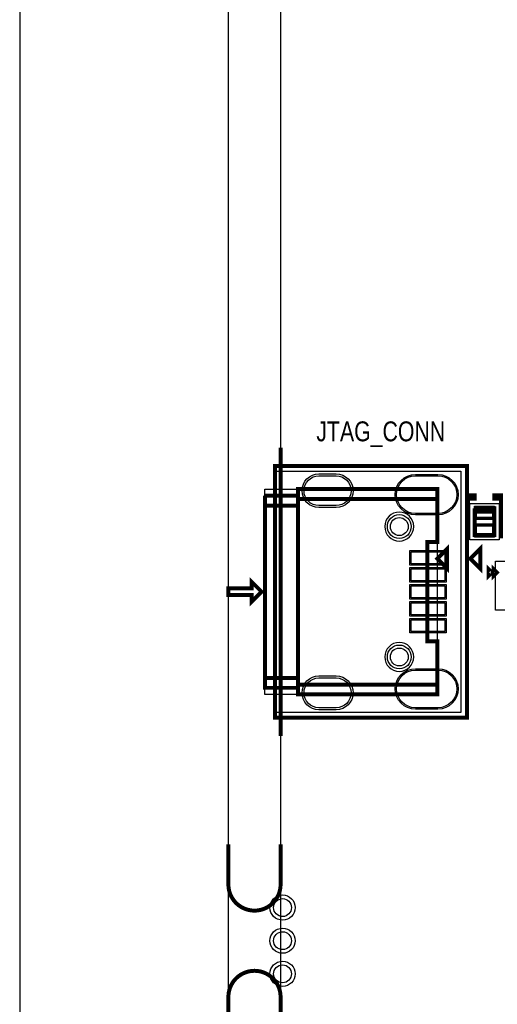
# Model space of a CAD drawing. Extents: x -10 to 137, y -26 to 192.
# Tile 22 of 78: x -10 to 8, y 34 to 72. Entities that reach past the tile are written whole.
import ezdxf

# ---------------------------------------------------------------- set-up
doc = ezdxf.new("R2010")
doc.units = 0
for name, color, linetype in [('BG_OUTLINE', 95, 'CONTINUOUS'), ('BG_SILKSCREEN_TOP', 7, 'CONTINUOUS'), ('PG_ASSEMBLY_TOP', 120, 'CONTINUOUS'), ('PG_DFA_BOUND_TOP', 95, 'CONTINUOUS'), ('PG_PLACE_BOUND_TOP', 23, 'CONTINUOUS'), ('PG_SILKSCREEN_TOP', 7, 'CONTINUOUS'), ('PIN_PASTEMASK_TOP', 212, 'CONTINUOUS'), ('PIN_SOLDERMASK_TOP', 110, 'CONTINUOUS'), ('PIN_TOP', 140, 'CONTINUOUS'), ('RKO_ALL', 40, 'CONTINUOUS'), ('VKO_TOP', 243, 'CONTINUOUS')]:
    doc.layers.add(name, color=color, linetype=linetype)

msp = doc.modelspace()

# ---------------------------------------------------------------- linework, layer by layer
at = {"layer": 'BG_OUTLINE'}
msp.add_lwpolyline([(-1.999996, 176.999514), (-9.99998, 176.999514), (-9.99998, 0), (-1.999996, 0), (-1.999996, 176.999514)], dxfattribs=at)
msp.add_lwpolyline([(127, 0), (127, 176.999514), (0, 176.999514), (0, 0)], close=True, dxfattribs=at)
at = {"layer": 'BG_OUTLINE', "const_width": 0.1524}
msp.add_lwpolyline([(0, 55.533143), (0, 44.484143)], dxfattribs=at)
for points in [[(-1.999996, 40.3238), (-1.999996, 38.783798, 0.414214), (-0.999998, 37.7838, 0.414214), (0, 38.783798), (0, 40.3238)], [(-1.999996, 32.935956), (-1.999996, 34.475958, -0.414214), (-0.999998, 35.475956, -0.414214), (0, 34.475958), (0, 32.935956)]]:
    msp.add_lwpolyline(points, format="xyb", dxfattribs=at)
at = {"layer": 'PG_ASSEMBLY_TOP', "const_width": 0.1524}
for points in [[(0.670052, 53.564643), (6.004052, 53.564643), (6.004052, 53.945643), (0.670052, 53.945643), (0.670052, 46.325643)], [(-0.599948, 53.691643), (-0.599948, 46.325643), (0.670052, 46.325643), (0.670052, 46.071643), (6.004052, 46.071643), (6.004052, 46.452643), (0.670052, 46.452643)], [(-0.599948, 53.310643), (0.670052, 53.310643), (0.670052, 53.691643), (-0.599948, 53.691643)], [(0.670052, 46.452643), (6.004052, 46.452643), (6.004052, 48.103643), (5.623052, 48.103643), (5.623052, 51.913643), (6.004052, 51.913643), (6.004052, 53.564643), (0.670052, 53.564643)], [(-0.599948, 46.706643), (0.670052, 46.706643), (0.670052, 53.310643), (-0.599948, 53.310643)], [(7.436104, 53.075332), (8.198104, 53.075332), (8.198104, 53.202332), (7.436104, 53.202332)], [(7.436104, 53.202332), (7.436104, 52.186332), (8.198104, 52.186332), (8.198104, 53.075332), (7.436104, 53.075332)], [(6.004052, 51.278643), (6.385052, 51.659643), (6.385052, 50.897643), (6.004052, 51.278643)], [(8.289544, 50.752863), (8.162544, 50.879863), (8.162544, 50.625863), (8.289544, 50.752863)], [(-0.726948, 50.008643), (-1.107948, 50.389643), (-1.107948, 50.135643), (-1.996948, 50.135643), (-1.996948, 49.881643), (-1.107948, 49.881643), (-1.107948, 49.627643), (-0.726948, 50.008643)], [(0.670052, 46.325643), (0.670052, 46.706643), (-0.599948, 46.706643)]]:
    msp.add_lwpolyline(points, dxfattribs=at)
at = {"layer": 'PG_DFA_BOUND_TOP'}
for points in [[(6.908038, 54.632967), (6.908038, 45.384319), (-0.1778, 45.384319), (-0.1778, 54.632967)], [(7.258304, 53.390038), (8.375904, 53.390038), (8.375904, 51.998626), (7.258304, 51.998626)], [(9.610344, 51.184663), (9.610344, 49.305063), (8.238744, 49.305063), (8.238744, 51.184663)]]:
    msp.add_lwpolyline(points, close=True, dxfattribs=at)
at = {"layer": 'PG_PLACE_BOUND_TOP'}
for points in [[(6.004052, 53.945643), (6.004052, 46.071643), (-0.599948, 46.071643), (-0.599948, 53.945643)], [(7.436104, 53.202332), (8.198104, 53.202332), (8.198104, 52.186332), (7.436104, 52.186332)]]:
    msp.add_lwpolyline(points, close=True, dxfattribs=at)
at = {"layer": 'PG_SILKSCREEN_TOP', "const_width": 0.1524}
for points in [[(7.147052, 54.834643), (7.147052, 45.182643), (-0.218948, 45.182643), (-0.218948, 54.834643), (7.147052, 54.834643)], [(7.182104, 52.059332), (7.182104, 53.710332), (7.436104, 53.710332), (7.436104, 53.583332), (7.182104, 53.583332), (7.182104, 53.456332)], [(8.452104, 52.059332), (8.452104, 53.710332), (8.198104, 53.710332), (8.198104, 53.583332), (8.452104, 53.583332), (8.452104, 53.456332)], [(7.274052, 51.278643), (7.655052, 51.659643), (7.655052, 50.897643), (7.274052, 51.278643)], [(8.099044, 50.752863), (7.972044, 50.879863), (7.972044, 50.625863), (8.099044, 50.752863)], [(-0.726948, 50.008643), (-1.107948, 50.389643), (-1.107948, 50.135643), (-1.996948, 50.135643), (-1.996948, 49.881643), (-1.107948, 49.881643), (-1.107948, 49.627643), (-0.726948, 50.008643)]]:
    msp.add_lwpolyline(points, dxfattribs=at)
at = {"layer": 'PIN_PASTEMASK_TOP'}
for points in [[(7.512304, 53.212238), (8.121904, 53.212238), (8.121904, 52.856638), (7.512304, 52.856638)], [(7.512304, 52.532026), (8.121904, 52.532026), (8.121904, 52.176426), (7.512304, 52.176426)], [(5.002276, 51.537215), (6.297676, 51.537215), (6.297676, 51.080015), (5.002276, 51.080015)], [(5.002276, 50.887229), (6.297676, 50.887229), (6.297676, 50.430029), (5.002276, 50.430029)], [(5.002276, 50.237243), (6.297676, 50.237243), (6.297676, 49.780043), (5.002276, 49.780043)], [(5.002276, 49.587257), (6.297676, 49.587257), (6.297676, 49.130057), (5.002276, 49.130057)], [(5.002276, 48.937271), (6.297676, 48.937271), (6.297676, 48.480071), (5.002276, 48.480071)]]:
    msp.add_lwpolyline(points, close=True, dxfattribs=at)
at = {"layer": 'PIN_SOLDERMASK_TOP'}
for points in [[(2.130298, 53.235967), (1.469898, 53.235967, -1), (1.469898, 54.531367), (2.130298, 54.531367, -1)], [(6.031738, 52.958853), (5.168138, 52.958853, -1), (5.168138, 54.508253), (6.031738, 54.508253, -1)], [(6.031738, 45.509033), (5.168138, 45.509033, -1), (5.168138, 47.058433), (6.031738, 47.058433, -1)], [(2.130298, 45.485919), (1.469898, 45.485919, -1), (1.469898, 46.781319), (2.130298, 46.781319, -1)]]:
    msp.add_lwpolyline(points, format="xyb", close=True, dxfattribs=at)
for points in [[(7.436104, 53.288438), (8.198104, 53.288438), (8.198104, 52.780438), (7.436104, 52.780438)], [(7.436104, 52.608226), (8.198104, 52.608226), (8.198104, 52.100226), (7.436104, 52.100226)], [(4.951476, 51.588015), (6.348476, 51.588015), (6.348476, 51.029215), (4.951476, 51.029215)], [(4.951476, 50.938029), (6.348476, 50.938029), (6.348476, 50.379229), (4.951476, 50.379229)], [(4.951476, 50.288043), (6.348476, 50.288043), (6.348476, 49.729243), (4.951476, 49.729243)], [(4.951476, 49.638057), (6.348476, 49.638057), (6.348476, 49.079257), (4.951476, 49.079257)], [(4.951476, 48.988071), (6.348476, 48.988071), (6.348476, 48.429271), (4.951476, 48.429271)]]:
    msp.add_lwpolyline(points, close=True, dxfattribs=at)
for centre, radius in [((4.550156, 52.508511), 0.4572), ((4.550156, 47.508775), 0.4572), ((0.0762, 37.899878), 0.4826), ((0.0762, 36.629878), 0.4826), ((0.0762, 35.359878), 0.4826)]:
    msp.add_circle(centre, radius, dxfattribs=at)
at = {"layer": 'PIN_TOP'}
for points in [[(2.130298, 53.312167), (1.469898, 53.312167, -1), (1.469898, 54.455167), (2.130298, 54.455167, -1)], [(6.031738, 53.009653), (5.168138, 53.009653, -1), (5.168138, 54.457453), (6.031738, 54.457453, -1)], [(6.031738, 45.559833), (5.168138, 45.559833, -1), (5.168138, 47.007633), (6.031738, 47.007633, -1)], [(2.130298, 45.562119), (1.469898, 45.562119, -1), (1.469898, 46.705119), (2.130298, 46.705119, -1)]]:
    msp.add_lwpolyline(points, format="xyb", close=True, dxfattribs=at)
for points in [[(7.512304, 53.212238), (8.121904, 53.212238), (8.121904, 52.856638), (7.512304, 52.856638)], [(7.512304, 52.532026), (8.121904, 52.532026), (8.121904, 52.176426), (7.512304, 52.176426)], [(5.002276, 51.537215), (6.297676, 51.537215), (6.297676, 51.080015), (5.002276, 51.080015)], [(5.002276, 50.887229), (6.297676, 50.887229), (6.297676, 50.430029), (5.002276, 50.430029)], [(5.002276, 50.237243), (6.297676, 50.237243), (6.297676, 49.780043), (5.002276, 49.780043)], [(5.002276, 49.587257), (6.297676, 49.587257), (6.297676, 49.130057), (5.002276, 49.130057)], [(5.002276, 48.937271), (6.297676, 48.937271), (6.297676, 48.480071), (5.002276, 48.480071)]]:
    msp.add_lwpolyline(points, close=True, dxfattribs=at)
for centre in [(4.550156, 52.508511), (4.550156, 47.508775), (0.0762, 37.899878), (0.0762, 36.629878), (0.0762, 35.359878)]:
    msp.add_circle(centre, 0.3429, dxfattribs=at)
at = {"layer": 'RKO_ALL'}
for points in [[(5.105679, 52.508638, 1), (3.994404, 52.508638, 1)], [(5.105679, 47.508648, 1), (3.994404, 47.508648, 1)]]:
    msp.add_lwpolyline(points, format="xyb", close=True, dxfattribs=at)
at = {"layer": 'VKO_TOP'}
msp.add_lwpolyline([(7.436104, 52.821332), (8.198104, 52.821332), (8.198104, 52.567332), (7.436104, 52.567332)], close=True, dxfattribs=at)

# ---------------------------------------------------------------- texts
at = {"layer": 'BG_SILKSCREEN_TOP', "width": 0.8}
msp.add_text('JTAG_CONN', height=0.762, dxfattribs=at).set_placement((1.370965, 55.7784))

doc.saveas('drawing.dxf')
